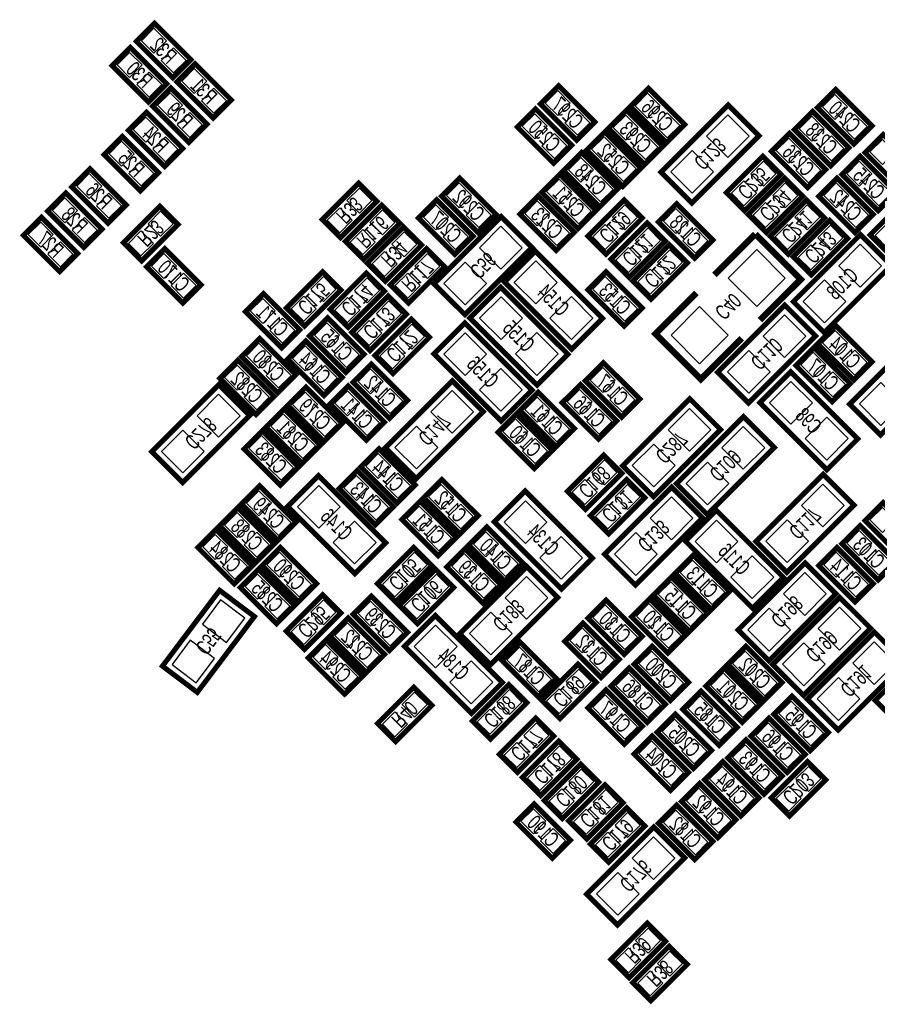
# Model space of a CAD drawing. Extents: x -0.1 to 52.1, y -0.1 to 72.1.
# Tile 3 of 7: x 12.9 to 29.9, y 21 to 40.5. Entities that reach past the tile are written whole.
import ezdxf
from ezdxf.enums import TextEntityAlignment as Align

# ---------------------------------------------------------------- set-up
doc = ezdxf.new("R2010")
doc.units = 0
for name, color, linetype in [('PG_SILKSCREEN_BOTTOM', 150, 'CONTINUOUS'), ('PIN_BOTTOM', 202, 'CONTINUOUS'), ('RD_SILKSCREEN_BOTTOM', 122, 'CONTINUOUS')]:
    doc.layers.add(name, color=color, linetype=linetype)

msp = doc.modelspace()

# ---------------------------------------------------------------- linework, layer by layer
at = {"layer": 'PG_SILKSCREEN_BOTTOM'}
for points, const_width in [([(15.901924, 39.306246), (15.183612, 40.024558), (15.542768, 40.383714), (16.26108, 39.665402), (15.901924, 39.306246)], 0.1016), ([(15.421864, 38.826186), (14.703552, 39.544498), (15.062708, 39.903654), (15.78102, 39.185342), (15.421864, 38.826186)], 0.1016), ([(16.702024, 38.506146), (15.983712, 39.224458), (16.342868, 39.583614), (17.06118, 38.865302), (16.702024, 38.506146)], 0.1016), ([(23.900384, 38.069266), (23.182072, 38.787578), (23.541228, 39.146734), (24.25954, 38.428422), (23.900384, 38.069266)], 0.1016), ([(16.221964, 38.026086), (15.503652, 38.744398), (15.862808, 39.103554), (16.58112, 38.385242), (16.221964, 38.026086)], 0.1016), ([(25.319228, 39.095934), (26.03754, 38.377622), (25.678384, 38.018466), (24.960072, 38.736778), (25.319228, 39.095934)], 0.1016), ([(29.386784, 37.993066), (28.668472, 38.711378), (29.027628, 39.070534), (29.74594, 38.352222), (29.386784, 37.993066)], 0.1016), ([(26.18105, 36.825428), (27.509978, 38.154356), (26.899362, 38.764972), (25.570434, 37.436044), (26.18105, 36.825428)], 0.1016), ([(15.741904, 37.546026), (15.023592, 38.264338), (15.382748, 38.623494), (16.10106, 37.905182), (15.741904, 37.546026)], 0.1016), ([(23.443184, 37.612066), (22.724872, 38.330378), (23.084028, 38.689534), (23.80234, 37.971222), (23.443184, 37.612066)], 0.1016), ([(24.887428, 38.664134), (25.60574, 37.945822), (25.246584, 37.586666), (24.528272, 38.304978), (24.887428, 38.664134)], 0.1016), ([(28.929584, 37.561266), (28.211272, 38.279578), (28.570428, 38.638734), (29.28874, 37.920422), (28.929584, 37.561266)], 0.1016), ([(24.455628, 38.232334), (25.17394, 37.514022), (24.814784, 37.154866), (24.096472, 37.873178), (24.455628, 38.232334)], 0.1016), ([(28.472384, 37.129466), (27.754072, 37.847778), (28.113228, 38.206934), (28.83154, 37.488622), (28.472384, 37.129466)], 0.1016), ([(29.967428, 38.181534), (30.68574, 37.463222), (30.326584, 37.104066), (29.608272, 37.822378), (29.967428, 38.181534)], 0.1016), ([(15.261844, 37.065966), (14.543532, 37.784278), (14.902688, 38.143434), (15.621, 37.425122), (15.261844, 37.065966)], 0.1016), ([(23.998428, 37.825934), (24.71674, 37.107622), (24.357584, 36.748466), (23.639272, 37.466778), (23.998428, 37.825934)], 0.1016), ([(27.94254, 37.390578), (27.224228, 36.672266), (26.865072, 37.031422), (27.583384, 37.749734), (27.94254, 37.390578)], 0.1016), ([(29.510228, 37.749734), (30.22854, 37.031422), (29.869384, 36.672266), (29.151072, 37.390578), (29.510228, 37.749734)], 0.1016), ([(14.621764, 36.425886), (13.903452, 37.144198), (14.262608, 37.503354), (14.98092, 36.785042), (14.621764, 36.425886)], 0.1016), ([(23.566628, 37.394134), (24.28494, 36.675822), (23.925784, 36.316666), (23.207472, 37.034978), (23.566628, 37.394134)], 0.1016), ([(19.94154, 36.857178), (19.223228, 36.138866), (18.864072, 36.498022), (19.582384, 37.216334), (19.94154, 36.857178)], 0.1016), ([(21.94433, 36.24072), (21.226018, 36.959032), (21.585174, 37.318188), (22.303486, 36.599876), (21.94433, 36.24072)], 0.1016), ([(28.37434, 36.958778), (27.656028, 36.240466), (27.296872, 36.599622), (28.015184, 37.317934), (28.37434, 36.958778)], 0.1016), ([(29.053028, 37.317934), (29.77134, 36.599622), (29.412184, 36.240466), (28.693872, 36.958778), (29.053028, 37.317934)], 0.1016), ([(14.141704, 35.945826), (13.423392, 36.664138), (13.782548, 37.023294), (14.50086, 36.304982), (14.141704, 35.945826)], 0.1016), ([(21.487384, 35.808666), (20.769072, 36.526978), (21.128228, 36.886134), (21.84654, 36.167822), (21.487384, 35.808666)], 0.1016), ([(23.134828, 36.962334), (23.85314, 36.244022), (23.493984, 35.884866), (22.775672, 36.603178), (23.134828, 36.962334)], 0.1016), ([(25.19934, 36.526978), (24.481028, 35.808666), (24.121872, 36.167822), (24.840184, 36.886134), (25.19934, 36.526978)], 0.1016), ([(25.878028, 36.809934), (26.59634, 36.091622), (26.237184, 35.732466), (25.518872, 36.450778), (25.878028, 36.809934)], 0.1016), ([(28.809188, 36.526978), (28.090876, 35.808666), (27.73172, 36.167822), (28.450032, 36.886134), (28.809188, 36.526978)], 0.1016), ([(30.78734, 36.552378), (30.069028, 35.834066), (29.709872, 36.193222), (30.428184, 36.911534), (30.78734, 36.552378)], 0.1016), ([(14.927072, 36.040822), (15.645384, 36.759134), (16.00454, 36.399978), (15.286228, 35.681666), (14.927072, 36.040822)], 0.1016), ([(20.39874, 36.425378), (19.680428, 35.707066), (19.321272, 36.066222), (20.039584, 36.784534), (20.39874, 36.425378)], 0.1016), ([(13.661644, 35.465766), (12.943332, 36.184078), (13.302488, 36.543234), (14.0208, 35.824922), (13.661644, 35.465766)], 0.1016), ([(22.403562, 36.555172), (21.074634, 35.226244), (21.68525, 34.615628), (23.014178, 35.944556), (22.403562, 36.555172)], 0.1016), ([(25.65654, 36.069778), (24.938228, 35.351466), (24.579072, 35.710622), (25.297384, 36.428934), (25.65654, 36.069778)], 0.1016), ([(29.266388, 36.120578), (28.548076, 35.402266), (28.18892, 35.761422), (28.907232, 36.479734), (29.266388, 36.120578)], 0.1016), ([(20.83054, 35.993578), (20.112228, 35.275266), (19.753072, 35.634422), (20.471384, 36.352734), (20.83054, 35.993578)], 0.1016), ([(27.437334, 36.209478), (26.629106, 35.40125)], 0.127), ([(27.52725, 34.503106), (28.335478, 35.311334), (27.437334, 36.209478)], 0.127), ([(28.800044, 34.260028), (30.128972, 35.588956), (29.518356, 36.199572), (28.189428, 34.870644), (28.800044, 34.260028)], 0.1016), ([(16.102584, 34.843466), (15.384272, 35.561778), (15.743428, 35.920934), (16.46174, 35.202622), (16.102584, 34.843466)], 0.1016), ([(21.28774, 35.561778), (20.569428, 34.843466), (20.210272, 35.202622), (20.928584, 35.920934), (21.28774, 35.561778)], 0.1016), ([(24.411178, 34.540444), (23.08225, 35.869372), (22.471634, 35.258756), (23.800562, 33.929828), (24.411178, 34.540444)], 0.1016), ([(26.091134, 35.637978), (25.372822, 34.919666), (25.013666, 35.278822), (25.731978, 35.997134), (26.091134, 35.637978)], 0.1016), ([(18.152872, 34.745422), (18.871184, 35.463734), (19.23034, 35.104578), (18.512028, 34.386266), (18.152872, 34.745422)], 0.1016), ([(19.016472, 34.720022), (19.734784, 35.438334), (20.09394, 35.079178), (19.375628, 34.360866), (19.016472, 34.720022)], 0.1016), ([(24.481028, 35.463734), (25.19934, 34.745422), (24.840184, 34.386266), (24.121872, 35.104578), (24.481028, 35.463734)], 0.1016), ([(18.058384, 33.954466), (17.340072, 34.672778), (17.699228, 35.031934), (18.41754, 34.313622), (18.058384, 33.954466)], 0.1016), ([(23.725378, 33.829244), (22.39645, 35.158172), (21.785834, 34.547556), (23.114762, 33.218628), (23.725378, 33.829244)], 0.1016), ([(26.26995, 35.042094), (25.461722, 34.233866), (26.359866, 33.335722), (27.168094, 34.14395)], 0.127), ([(19.448272, 34.262822), (20.166584, 34.981134), (20.52574, 34.621978), (19.807428, 33.903666), (19.448272, 34.262822)], 0.1016), ([(28.019756, 34.802572), (26.690828, 33.473644), (27.301444, 32.863028), (28.630372, 34.191956), (28.019756, 34.802572)], 0.1016), ([(18.969228, 34.549334), (19.68754, 33.831022), (19.328384, 33.471866), (18.610072, 34.190178), (18.969228, 34.549334)], 0.1016), ([(19.905472, 33.805622), (20.623784, 34.523934), (20.98294, 34.164778), (20.264628, 33.446466), (19.905472, 33.805622)], 0.1016), ([(23.014178, 33.118044), (21.68525, 34.446972), (21.074634, 33.836356), (22.403562, 32.507428), (23.014178, 33.118044)], 0.1016), ([(29.030422, 34.396934), (29.748734, 33.678622), (29.389578, 33.319466), (28.671266, 34.037778), (29.030422, 34.396934)], 0.1016), ([(17.982184, 33.065466), (17.263872, 33.783778), (17.623028, 34.142934), (18.34134, 33.424622), (17.982184, 33.065466)], 0.1016), ([(18.537428, 34.092134), (19.25574, 33.373822), (18.896584, 33.014666), (18.178272, 33.732978), (18.537428, 34.092134)], 0.1016), ([(29.91485, 32.228028), (31.243778, 33.556956), (30.633162, 34.167572), (29.304234, 32.838644), (29.91485, 32.228028)], 0.1016), ([(28.598622, 33.965134), (29.316934, 33.246822), (28.957778, 32.887666), (28.239466, 33.605978), (28.598622, 33.965134)], 0.1016), ([(17.550384, 32.633666), (16.832072, 33.351978), (17.191228, 33.711134), (17.90954, 32.992822), (17.550384, 32.633666)], 0.1016), ([(20.191984, 32.557466), (19.473672, 33.275778), (19.832828, 33.634934), (20.55114, 32.916622), (20.191984, 32.557466)], 0.1016), ([(24.789384, 32.582866), (24.071072, 33.301178), (24.430228, 33.660334), (25.14854, 32.942022), (24.789384, 32.582866)], 0.1016), ([(29.465778, 32.152844), (28.13685, 33.481772), (27.526234, 32.871156), (28.855162, 31.542228), (29.465778, 32.152844)], 0.1016), ([(20.72005, 31.364428), (22.048978, 32.693356), (21.438362, 33.303972), (20.109434, 31.975044), (20.72005, 31.364428)], 0.1016), ([(16.815562, 33.227772), (15.486634, 31.898844), (16.09725, 31.288228), (17.426178, 32.617156), (16.815562, 33.227772)], 0.1016), ([(18.537428, 33.177734), (19.25574, 32.459422), (18.896584, 32.100266), (18.178272, 32.818578), (18.537428, 33.177734)], 0.1016), ([(19.734784, 32.125666), (19.016472, 32.843978), (19.375628, 33.203134), (20.09394, 32.484822), (19.734784, 32.125666)], 0.1016), ([(24.332184, 32.151066), (23.613872, 32.869378), (23.973028, 33.228534), (24.69134, 32.510222), (24.332184, 32.151066)], 0.1016), ([(23.134828, 33.076134), (23.85314, 32.357822), (23.493984, 31.998666), (22.775672, 32.716978), (23.134828, 33.076134)], 0.1016), ([(25.41905, 31.008828), (26.747978, 32.337756), (26.137362, 32.948372), (24.808434, 31.619444), (25.41905, 31.008828)], 0.1016), ([(18.105628, 32.746188), (18.82394, 32.027876), (18.464784, 31.66872), (17.746472, 32.387032), (18.105628, 32.746188)], 0.1016), ([(22.703028, 32.644334), (23.42134, 31.926022), (23.062184, 31.566866), (22.343872, 32.285178), (22.703028, 32.644334)], 0.1016), ([(26.48585, 30.653228), (27.814778, 31.982156), (27.204162, 32.592772), (25.875234, 31.263844), (26.48585, 30.653228)], 0.1016), ([(17.673828, 32.314134), (18.39214, 31.595822), (18.032984, 31.236666), (17.314672, 31.954978), (17.673828, 32.314134)], 0.1016), ([(19.985228, 31.958534), (20.70354, 31.240222), (20.344384, 30.881066), (19.626072, 31.599378), (19.985228, 31.958534)], 0.1016), ([(24.79294, 31.472378), (24.074628, 30.754066), (23.715472, 31.113222), (24.433784, 31.831534), (24.79294, 31.472378)], 0.1016), ([(18.179034, 30.813756), (19.507962, 29.484828), (20.118578, 30.095444), (18.78965, 31.424372), (18.179034, 30.813756)], 0.1016), ([(19.553428, 31.526734), (20.27174, 30.808422), (19.912584, 30.449266), (19.194272, 31.167578), (19.553428, 31.526734)], 0.1016), ([(21.229828, 31.348934), (21.94814, 30.630622), (21.588984, 30.271466), (20.870672, 30.989778), (21.229828, 31.348934)], 0.1016), ([(24.172672, 30.630622), (24.890984, 31.348934), (25.25014, 30.989778), (24.531828, 30.271466), (24.172672, 30.630622)], 0.1016), ([(28.06065, 29.510228), (29.389578, 30.839156), (28.778962, 31.449772), (27.450034, 30.120844), (28.06065, 29.510228)], 0.1016), ([(17.982184, 30.144466), (17.263872, 30.862778), (17.623028, 31.221934), (18.34134, 30.503622), (17.982184, 30.144466)], 0.1016), ([(25.06345, 29.256228), (26.392378, 30.585156), (25.781762, 31.195772), (24.452834, 29.866844), (25.06345, 29.256228)], 0.1016), ([(24.207978, 29.790644), (22.87905, 31.119572), (22.268434, 30.508956), (23.597362, 29.180028), (24.207978, 29.790644)], 0.1016), ([(17.550384, 29.712666), (16.832072, 30.430978), (17.191228, 30.790134), (17.90954, 30.071822), (17.550384, 29.712666)], 0.1016), ([(20.798028, 30.917134), (21.51634, 30.198822), (21.157184, 29.839666), (20.438872, 30.557978), (20.798028, 30.917134)], 0.1016), ([(29.967428, 30.891734), (30.68574, 30.173422), (30.326584, 29.814266), (29.608272, 30.532578), (29.967428, 30.891734)], 0.1016), ([(27.992578, 29.409644), (26.66365, 30.738572), (26.053034, 30.127956), (27.381962, 28.799028), (27.992578, 29.409644)], 0.1016), ([(17.118584, 29.280866), (16.400272, 29.999178), (16.759428, 30.358334), (17.47774, 29.640022), (17.118584, 29.280866)], 0.1016), ([(22.118828, 30.409134), (22.83714, 29.690822), (22.477984, 29.331666), (21.759672, 30.049978), (22.118828, 30.409134)], 0.1016), ([(29.510228, 30.434534), (30.22854, 29.716222), (29.869384, 29.357066), (29.151072, 30.075378), (29.510228, 30.434534)], 0.1016), ([(18.029428, 30.002734), (18.74774, 29.284422), (18.388584, 28.925266), (17.670272, 29.643578), (18.029428, 30.002734)], 0.1016), ([(19.956272, 29.284422), (20.674584, 30.002734), (21.03374, 29.643578), (20.315428, 28.925266), (19.956272, 29.284422)], 0.1016), ([(29.053028, 30.002734), (29.77134, 29.284422), (29.412184, 28.925266), (28.693872, 29.643578), (29.053028, 30.002734)], 0.1016), ([(21.687028, 29.977334), (22.40534, 29.259022), (22.046184, 28.899866), (21.327872, 29.618178), (21.687028, 29.977334)], 0.1016), ([(26.567384, 28.772866), (25.849072, 29.491178), (26.208228, 29.850334), (26.92654, 29.132022), (26.567384, 28.772866)], 0.1016), ([(20.388072, 28.852622), (21.106384, 29.570934), (21.46554, 29.211778), (20.747228, 28.493466), (20.388072, 28.852622)], 0.1016), ([(22.19325, 27.681428), (23.522178, 29.010356), (22.911562, 29.620972), (21.582634, 28.292044), (22.19325, 27.681428)], 0.1016), ([(27.70505, 27.757628), (29.033978, 29.086556), (28.423362, 29.697172), (27.094434, 28.368244), (27.70505, 27.757628)], 0.1016), ([(17.597628, 29.570934), (18.31594, 28.852622), (17.956784, 28.493466), (17.238472, 29.211778), (17.597628, 29.570934)], 0.1016), ([(26.135584, 28.341066), (25.417272, 29.059378), (25.776428, 29.418534), (26.49474, 28.700222), (26.135584, 28.341066)], 0.1016), ([(16.829532, 29.153358), (15.69847, 27.652472), (16.38808, 27.133042), (17.519142, 28.633928), (16.829532, 29.153358)], 0.1016), ([(19.23034, 28.703778), (18.512028, 27.985466), (18.152872, 28.344622), (18.871184, 29.062934), (19.23034, 28.703778)], 0.1016), ([(19.832828, 29.037534), (20.55114, 28.319222), (20.191984, 27.960066), (19.473672, 28.678378), (19.832828, 29.037534)], 0.1016), ([(25.703784, 27.909266), (24.985472, 28.627578), (25.344628, 28.986734), (26.06294, 28.268422), (25.703784, 27.909266)], 0.1016), ([(28.39085, 27.071828), (29.719778, 28.400756), (29.109162, 29.011372), (27.780234, 27.682444), (28.39085, 27.071828)], 0.1016), ([(24.481028, 28.961334), (25.19934, 28.243022), (24.840184, 27.883866), (24.121872, 28.602178), (24.481028, 28.961334)], 0.1016), ([(22.429978, 27.326844), (21.10105, 28.655772), (20.490434, 28.045156), (21.819362, 26.716228), (22.429978, 27.326844)], 0.1016), ([(19.375628, 28.605734), (20.09394, 27.887422), (19.734784, 27.528266), (19.016472, 28.246578), (19.375628, 28.605734)], 0.1016), ([(24.023828, 28.504134), (24.74214, 27.785822), (24.382984, 27.426666), (23.664672, 28.144978), (24.023828, 28.504134)], 0.1016), ([(29.07665, 26.386028), (30.405578, 27.714956), (29.794962, 28.325572), (28.466034, 26.996644), (29.07665, 26.386028)], 0.1016), ([(18.943828, 28.173934), (19.66214, 27.455622), (19.302984, 27.096466), (18.584672, 27.814778), (18.943828, 28.173934)], 0.1016), ([(22.779228, 28.123134), (23.49754, 27.404822), (23.138384, 27.045666), (22.420072, 27.763978), (22.779228, 28.123134)], 0.1016), ([(25.754584, 26.969466), (25.036272, 27.687778), (25.395428, 28.046934), (26.11374, 27.328622), (25.754584, 26.969466)], 0.1016), ([(27.249628, 28.046934), (27.96794, 27.328622), (27.608784, 26.969466), (26.890472, 27.687778), (27.249628, 28.046934)], 0.1016), ([(23.207472, 26.973022), (23.925784, 27.691334), (24.28494, 27.332178), (23.566628, 26.613866), (23.207472, 26.973022)], 0.1016), ([(29.811472, 26.973022), (30.529784, 27.691334), (30.88894, 27.332178), (30.170628, 26.613866), (29.811472, 26.973022)], 0.1016), ([(25.297384, 26.537666), (24.579072, 27.255978), (24.938228, 27.615134), (25.65654, 26.896822), (25.297384, 26.537666)], 0.1016), ([(26.817828, 27.615134), (27.53614, 26.896822), (27.176984, 26.537666), (26.458672, 27.255978), (26.817828, 27.615134)], 0.1016), ([(19.956272, 26.515822), (20.674584, 27.234134), (21.03374, 26.874978), (20.315428, 26.156666), (19.956272, 26.515822)], 0.1016), ([(22.91334, 26.925778), (22.195028, 26.207466), (21.835872, 26.566622), (22.554184, 27.284934), (22.91334, 26.925778)], 0.1016), ([(24.840184, 26.105866), (24.121872, 26.824178), (24.481028, 27.183334), (25.19934, 26.465022), (24.840184, 26.105866)], 0.1016), ([(26.360628, 27.157934), (27.07894, 26.439622), (26.719784, 26.080466), (26.001472, 26.798778), (26.360628, 27.157934)], 0.1016), ([(28.164028, 27.056334), (28.88234, 26.338022), (28.523184, 25.978866), (27.804872, 26.697178), (28.164028, 27.056334)], 0.1016), ([(25.852628, 26.700734), (26.57094, 25.982422), (26.211784, 25.623266), (25.493472, 26.341578), (25.852628, 26.700734)], 0.1016), ([(23.44674, 26.265378), (22.728428, 25.547066), (22.369272, 25.906222), (23.087584, 26.624534), (23.44674, 26.265378)], 0.1016), ([(27.707082, 26.62428), (28.425394, 25.905968), (28.066238, 25.546812), (27.347926, 26.265124), (27.707082, 26.62428)], 0.1016), ([(23.90394, 25.808178), (23.185628, 25.089866), (22.826472, 25.449022), (23.544784, 26.167334), (23.90394, 25.808178)], 0.1016), ([(25.395428, 26.268934), (26.11374, 25.550622), (25.754584, 25.191466), (25.036272, 25.909778), (25.395428, 26.268934)], 0.1016), ([(27.249628, 26.192734), (27.96794, 25.474422), (27.608784, 25.115266), (26.890472, 25.833578), (27.249628, 26.192734)], 0.1016), ([(24.33574, 25.350978), (23.617428, 24.632666), (23.258272, 24.991822), (23.976584, 25.710134), (24.33574, 25.350978)], 0.1016), ([(26.792428, 25.760934), (27.51074, 25.042622), (27.151584, 24.683466), (26.433272, 25.401778), (26.792428, 25.760934)], 0.1016), ([(27.754072, 25.042622), (28.472384, 25.760934), (28.83154, 25.401778), (28.113228, 24.683466), (27.754072, 25.042622)], 0.1016), ([(24.81834, 24.944578), (24.100028, 24.226266), (23.740872, 24.585422), (24.459184, 25.303734), (24.81834, 24.944578)], 0.1016), ([(26.335228, 25.329134), (27.05354, 24.610822), (26.694384, 24.251666), (25.976072, 24.969978), (26.335228, 25.329134)], 0.1016), ([(23.058628, 24.922734), (23.77694, 24.204422), (23.417784, 23.845266), (22.699472, 24.563578), (23.058628, 24.922734)], 0.1016), ([(25.25014, 24.487378), (24.531828, 23.769066), (24.172672, 24.128222), (24.890984, 24.846534), (25.25014, 24.487378)], 0.1016), ([(25.878028, 24.897334), (26.59634, 24.179022), (26.237184, 23.819866), (25.518872, 24.538178), (25.878028, 24.897334)], 0.1016), ([(25.426162, 24.464772), (24.097234, 23.135844), (24.70785, 22.525228), (26.036778, 23.854156), (25.426162, 24.464772)], 0.1016), ([(25.65654, 22.201378), (24.938228, 21.483066), (24.579072, 21.842222), (25.297384, 22.560534), (25.65654, 22.201378)], 0.1016), ([(25.010872, 21.385022), (25.729184, 22.103334), (26.08834, 21.744178), (25.370028, 21.025866), (25.010872, 21.385022)], 0.1016)]:
    msp.add_lwpolyline(points, dxfattribs=dict(at, const_width=const_width))
at = {"layer": 'PIN_BOTTOM'}
for points in [[(15.527782, 39.792048), (15.775278, 40.039544), (15.527782, 40.28704), (15.280286, 40.039544)], [(15.047722, 39.311988), (15.295218, 39.559484), (15.047722, 39.80698), (14.800226, 39.559484)], [(15.91691, 39.40292), (16.164406, 39.650416), (15.91691, 39.897912), (15.669414, 39.650416)], [(15.43685, 38.92286), (15.684346, 39.170356), (15.43685, 39.417852), (15.189354, 39.170356)], [(16.327882, 38.991948), (16.575378, 39.239444), (16.327882, 39.48694), (16.080386, 39.239444)], [(15.847822, 38.511888), (16.095318, 38.759384), (15.847822, 39.00688), (15.600326, 38.759384)], [(16.71701, 38.60282), (16.964506, 38.850316), (16.71701, 39.097812), (16.469514, 38.850316)], [(23.526242, 38.555068), (23.773738, 38.802564), (23.526242, 39.05006), (23.278746, 38.802564)], [(25.304242, 38.99926), (25.056746, 38.751764), (25.304242, 38.504268), (25.551738, 38.751764)], [(29.012642, 38.478868), (29.260138, 38.726364), (29.012642, 38.97386), (28.765146, 38.726364)], [(16.23695, 38.12276), (16.484446, 38.370256), (16.23695, 38.617752), (15.989454, 38.370256)], [(23.91537, 38.16594), (24.162866, 38.413436), (23.91537, 38.660932), (23.667874, 38.413436)], [(15.367762, 38.031828), (15.615258, 38.279324), (15.367762, 38.52682), (15.120266, 38.279324)], [(23.069042, 38.097868), (23.316538, 38.345364), (23.069042, 38.59286), (22.821546, 38.345364)], [(24.872442, 38.56746), (24.624946, 38.319964), (24.872442, 38.072468), (25.119938, 38.319964)], [(25.69337, 38.610132), (25.445874, 38.362636), (25.69337, 38.11514), (25.940866, 38.362636)], [(26.469906, 38.148768), (26.893774, 37.7249), (27.317642, 38.148768), (26.893774, 38.572636)], [(28.555442, 38.047068), (28.802938, 38.294564), (28.555442, 38.54206), (28.307946, 38.294564)], [(29.40177, 38.08974), (29.649266, 38.337236), (29.40177, 38.584732), (29.154274, 38.337236)], [(14.887702, 37.551768), (15.135198, 37.799264), (14.887702, 38.04676), (14.640206, 37.799264)], [(15.75689, 37.6427), (16.004386, 37.890196), (15.75689, 38.137692), (15.509394, 37.890196)], [(23.45817, 37.70874), (23.705666, 37.956236), (23.45817, 38.203732), (23.210674, 37.956236)], [(24.440642, 38.13566), (24.193146, 37.888164), (24.440642, 37.640668), (24.688138, 37.888164)], [(25.26157, 38.178332), (25.014074, 37.930836), (25.26157, 37.68334), (25.509066, 37.930836)], [(28.098242, 37.615268), (28.345738, 37.862764), (28.098242, 38.11026), (27.850746, 37.862764)], [(28.94457, 37.65794), (29.192066, 37.905436), (28.94457, 38.152932), (28.697074, 37.905436)], [(29.952442, 38.08486), (29.704946, 37.837364), (29.952442, 37.589868), (30.199938, 37.837364)], [(25.76277, 37.441632), (26.186638, 37.017764), (26.610506, 37.441632), (26.186638, 37.8655)], [(15.27683, 37.16264), (15.524326, 37.410136), (15.27683, 37.657632), (15.029334, 37.410136)], [(23.983442, 37.72926), (23.735946, 37.481764), (23.983442, 37.234268), (24.230938, 37.481764)], [(24.82977, 37.746532), (24.582274, 37.499036), (24.82977, 37.25154), (25.077266, 37.499036)], [(27.845866, 37.405564), (27.59837, 37.65306), (27.350874, 37.405564), (27.59837, 37.158068)], [(28.48737, 37.22614), (28.734866, 37.473636), (28.48737, 37.721132), (28.239874, 37.473636)], [(29.495242, 37.65306), (29.247746, 37.405564), (29.495242, 37.158068), (29.742738, 37.405564)], [(14.247622, 36.911688), (14.495118, 37.159184), (14.247622, 37.40668), (14.000126, 37.159184)], [(23.551642, 37.29746), (23.304146, 37.049964), (23.551642, 36.802468), (23.799138, 37.049964)], [(24.37257, 37.340132), (24.125074, 37.092636), (24.37257, 36.84514), (24.620066, 37.092636)], [(27.456738, 37.016436), (27.209242, 37.263932), (26.961746, 37.016436), (27.209242, 36.76894)], [(29.88437, 37.263932), (29.636874, 37.016436), (29.88437, 36.76894), (30.131866, 37.016436)], [(19.844866, 36.872164), (19.59737, 37.11966), (19.349874, 36.872164), (19.59737, 36.624668)], [(21.570188, 36.726522), (21.817684, 36.974018), (21.570188, 37.221514), (21.322692, 36.974018)], [(28.277666, 36.973764), (28.03017, 37.22126), (27.782674, 36.973764), (28.03017, 36.726268)], [(29.038042, 37.22126), (28.790546, 36.973764), (29.038042, 36.726268), (29.285538, 36.973764)], [(13.767562, 36.431628), (14.015058, 36.679124), (13.767562, 36.92662), (13.520066, 36.679124)], [(14.63675, 36.52256), (14.884246, 36.770056), (14.63675, 37.017552), (14.389254, 36.770056)], [(23.119842, 36.86566), (22.872346, 36.618164), (23.119842, 36.370668), (23.367338, 36.618164)], [(23.94077, 36.908332), (23.693274, 36.660836), (23.94077, 36.41334), (24.188266, 36.660836)], [(19.455738, 36.483036), (19.208242, 36.730532), (18.960746, 36.483036), (19.208242, 36.23554)], [(20.302066, 36.440364), (20.05457, 36.68786), (19.807074, 36.440364), (20.05457, 36.192868)], [(21.113242, 36.294468), (21.360738, 36.541964), (21.113242, 36.78946), (20.865746, 36.541964)], [(21.959316, 36.337394), (22.206812, 36.58489), (21.959316, 36.832386), (21.71182, 36.58489)], [(25.102666, 36.541964), (24.85517, 36.78946), (24.607674, 36.541964), (24.85517, 36.294468)], [(25.863042, 36.71326), (25.615546, 36.465764), (25.863042, 36.218268), (26.110538, 36.465764)], [(27.888538, 36.584636), (27.641042, 36.832132), (27.393546, 36.584636), (27.641042, 36.33714)], [(28.712514, 36.541964), (28.465018, 36.78946), (28.217522, 36.541964), (28.465018, 36.294468)], [(29.42717, 36.832132), (29.179674, 36.584636), (29.42717, 36.33714), (29.674666, 36.584636)], [(14.15669, 36.0425), (14.404186, 36.289996), (14.15669, 36.537492), (13.909194, 36.289996)], [(15.412874, 36.414964), (15.66037, 36.167468), (15.907866, 36.414964), (15.66037, 36.66246)], [(23.50897, 36.476532), (23.261474, 36.229036), (23.50897, 35.98154), (23.756466, 36.229036)], [(13.287502, 35.951568), (13.534998, 36.199064), (13.287502, 36.44656), (13.040006, 36.199064)], [(15.023746, 36.025836), (15.271242, 35.77834), (15.518738, 36.025836), (15.271242, 36.273332)], [(19.912938, 36.051236), (19.665442, 36.298732), (19.417946, 36.051236), (19.665442, 35.80374)], [(21.50237, 35.90534), (21.749866, 36.152836), (21.50237, 36.400332), (21.254874, 36.152836)], [(22.821842, 35.938968), (22.397974, 36.362836), (21.974106, 35.938968), (22.397974, 35.5151)], [(24.713538, 36.152836), (24.466042, 36.400332), (24.218546, 36.152836), (24.466042, 35.90534)], [(25.559866, 36.084764), (25.31237, 36.33226), (25.064874, 36.084764), (25.31237, 35.837268)], [(26.25217, 36.324132), (26.004674, 36.076636), (26.25217, 35.82914), (26.499666, 36.076636)], [(28.323386, 36.152836), (28.07589, 36.400332), (27.828394, 36.152836), (28.07589, 35.90534)], [(29.169714, 36.135564), (28.922218, 36.38306), (28.674722, 36.135564), (28.922218, 35.888068)], [(30.301538, 36.178236), (30.054042, 36.425732), (29.806546, 36.178236), (30.054042, 35.93074)], [(20.733866, 36.008564), (20.48637, 36.25606), (20.238874, 36.008564), (20.48637, 35.761068)], [(13.67663, 35.56244), (13.924126, 35.809936), (13.67663, 36.057432), (13.429134, 35.809936)], [(25.170738, 35.695636), (24.923242, 35.943132), (24.675746, 35.695636), (24.923242, 35.44814)], [(25.99446, 35.652964), (25.746964, 35.90046), (25.499468, 35.652964), (25.746964, 35.405468)], [(28.030014, 35.338258), (27.464258, 35.904014), (26.898502, 35.338258), (27.464258, 34.772502)], [(28.780586, 35.746436), (28.53309, 35.993932), (28.285594, 35.746436), (28.53309, 35.49894)], [(29.0889, 35.583368), (29.512768, 35.1595), (29.936636, 35.583368), (29.512768, 36.007236)], [(15.728442, 35.329268), (15.975938, 35.576764), (15.728442, 35.82426), (15.480946, 35.576764)], [(20.344738, 35.619436), (20.097242, 35.866932), (19.849746, 35.619436), (20.097242, 35.37194)], [(21.191066, 35.576764), (20.94357, 35.82426), (20.696074, 35.576764), (20.94357, 35.329268)], [(22.114706, 35.231832), (21.690838, 35.6557), (21.26697, 35.231832), (21.690838, 34.807964)], [(23.087838, 34.8293), (23.511706, 35.253168), (23.087838, 35.677036), (22.66397, 35.253168)], [(25.605332, 35.263836), (25.357836, 35.511332), (25.11034, 35.263836), (25.357836, 35.01634)], [(16.11757, 34.94014), (16.365066, 35.187636), (16.11757, 35.435132), (15.870074, 35.187636)], [(18.638674, 35.119564), (18.88617, 34.872068), (19.133666, 35.119564), (18.88617, 35.36706)], [(19.502274, 35.094164), (19.74977, 34.846668), (19.997266, 35.094164), (19.74977, 35.34166)], [(20.801938, 35.187636), (20.554442, 35.435132), (20.306946, 35.187636), (20.554442, 34.94014)], [(24.466042, 35.36706), (24.218546, 35.119564), (24.466042, 34.872068), (24.713538, 35.119564)], [(28.381764, 34.876232), (28.805632, 34.452364), (29.2295, 34.876232), (28.805632, 35.3001)], [(17.684242, 34.440268), (17.931738, 34.687764), (17.684242, 34.93526), (17.436746, 34.687764)], [(18.249546, 34.730436), (18.497042, 34.48294), (18.744538, 34.730436), (18.497042, 34.977932)], [(19.113146, 34.705036), (19.360642, 34.45754), (19.608138, 34.705036), (19.360642, 34.952532)], [(22.402038, 34.1181), (22.825906, 34.541968), (22.402038, 34.965836), (21.97817, 34.541968)], [(23.794974, 34.122164), (24.218842, 34.546032), (23.794974, 34.9699), (23.371106, 34.546032)], [(24.85517, 34.977932), (24.607674, 34.730436), (24.85517, 34.48294), (25.102666, 34.730436)], [(19.934074, 34.636964), (20.18157, 34.389468), (20.429066, 34.636964), (20.18157, 34.88446)], [(26.898698, 34.206942), (26.332942, 34.772698), (25.767186, 34.206942), (26.332942, 33.641186)], [(18.07337, 34.05114), (18.320866, 34.298636), (18.07337, 34.546132), (17.825874, 34.298636)], [(28.438036, 34.186368), (28.014168, 34.610236), (27.5903, 34.186368), (28.014168, 33.7625)], [(18.954242, 34.45266), (18.706746, 34.205164), (18.954242, 33.957668), (19.201738, 34.205164)], [(19.544946, 34.247836), (19.792442, 34.00034), (20.039938, 34.247836), (19.792442, 34.495332)], [(20.391274, 34.179764), (20.63877, 33.932268), (20.886266, 34.179764), (20.63877, 34.42726)], [(21.690838, 33.4069), (22.114706, 33.830768), (21.690838, 34.254636), (21.26697, 33.830768)], [(23.109174, 33.410964), (23.533042, 33.834832), (23.109174, 34.2587), (22.685306, 33.834832)], [(29.015436, 34.30026), (28.76794, 34.052764), (29.015436, 33.805268), (29.262932, 34.052764)], [(17.608042, 33.551268), (17.855538, 33.798764), (17.608042, 34.04626), (17.360546, 33.798764)], [(18.522442, 33.99546), (18.274946, 33.747964), (18.522442, 33.500468), (18.769938, 33.747964)], [(19.34337, 34.063532), (19.095874, 33.816036), (19.34337, 33.56854), (19.590866, 33.816036)], [(20.002146, 33.790636), (20.249642, 33.54314), (20.497138, 33.790636), (20.249642, 34.038132)], [(27.7309, 33.479232), (27.307032, 33.9031), (26.883164, 33.479232), (27.307032, 33.055364)], [(28.583636, 33.86846), (28.33614, 33.620964), (28.583636, 33.373468), (28.831132, 33.620964)], [(29.404564, 33.911132), (29.157068, 33.663636), (29.404564, 33.41614), (29.65206, 33.663636)], [(17.176242, 33.119468), (17.423738, 33.366964), (17.176242, 33.61446), (16.928746, 33.366964)], [(17.99717, 33.16214), (18.244666, 33.409636), (17.99717, 33.657132), (17.749674, 33.409636)], [(18.91157, 33.606332), (18.664074, 33.358836), (18.91157, 33.11134), (19.159066, 33.358836)], [(22.397974, 32.699764), (22.821842, 33.123632), (22.397974, 33.5475), (21.974106, 33.123632)], [(24.415242, 33.068668), (24.662738, 33.316164), (24.415242, 33.56366), (24.167746, 33.316164)], [(19.817842, 33.043268), (20.065338, 33.290764), (19.817842, 33.53826), (19.570346, 33.290764)], [(28.972764, 33.479332), (28.725268, 33.231836), (28.972764, 32.98434), (29.22026, 33.231836)], [(17.56537, 32.73034), (17.812866, 32.977836), (17.56537, 33.225332), (17.317874, 32.977836)], [(24.80437, 32.67954), (25.051866, 32.927036), (24.80437, 33.174532), (24.556874, 32.927036)], [(28.142438, 32.4417), (28.566306, 32.865568), (28.142438, 33.289436), (27.71857, 32.865568)], [(29.49657, 32.844232), (29.920438, 32.420364), (30.344306, 32.844232), (29.920438, 33.2681)], [(17.233842, 32.611568), (16.809974, 33.035436), (16.386106, 32.611568), (16.809974, 32.1877)], [(18.522442, 33.08106), (18.274946, 32.833564), (18.522442, 32.586068), (18.769938, 32.833564)], [(19.360642, 32.611468), (19.608138, 32.858964), (19.360642, 33.10646), (19.113146, 32.858964)], [(20.20697, 32.65414), (20.454466, 32.901636), (20.20697, 33.149132), (19.959474, 32.901636)], [(21.008906, 32.687768), (21.432774, 32.2639), (21.856642, 32.687768), (21.432774, 33.111636)], [(23.119842, 32.97946), (22.872346, 32.731964), (23.119842, 32.484468), (23.367338, 32.731964)], [(23.958042, 32.636868), (24.205538, 32.884364), (23.958042, 33.13186), (23.710546, 32.884364)], [(18.090642, 32.649514), (17.843146, 32.402018), (18.090642, 32.154522), (18.338138, 32.402018)], [(18.91157, 32.691932), (18.664074, 32.444436), (18.91157, 32.19694), (19.159066, 32.444436)], [(19.74977, 32.22234), (19.997266, 32.469836), (19.74977, 32.717332), (19.502274, 32.469836)], [(23.50897, 32.590332), (23.261474, 32.342836), (23.50897, 32.09534), (23.756466, 32.342836)], [(24.34717, 32.24774), (24.594666, 32.495236), (24.34717, 32.742732), (24.099674, 32.495236)], [(25.707906, 32.332168), (26.131774, 31.9083), (26.555642, 32.332168), (26.131774, 32.756036)], [(28.849574, 31.734564), (29.273442, 32.158432), (28.849574, 32.5823), (28.425706, 32.158432)], [(20.30177, 31.980632), (20.725638, 31.556764), (21.149506, 31.980632), (20.725638, 32.4045)], [(22.688042, 32.54766), (22.440546, 32.300164), (22.688042, 32.052668), (22.935538, 32.300164)], [(26.774706, 31.976568), (27.198574, 31.5527), (27.622442, 31.976568), (27.198574, 32.400436)], [(16.526706, 31.904432), (16.102838, 32.3283), (15.67897, 31.904432), (16.102838, 31.480564)], [(17.658842, 32.21746), (17.411346, 31.969964), (17.658842, 31.722468), (17.906338, 31.969964)], [(18.47977, 32.260386), (18.232274, 32.01289), (18.47977, 31.765394), (18.727266, 32.01289)], [(23.07717, 32.158532), (22.829674, 31.911036), (23.07717, 31.66354), (23.324666, 31.911036)], [(25.00077, 31.625032), (25.424638, 31.201164), (25.848506, 31.625032), (25.424638, 32.0489)], [(18.04797, 31.828332), (17.800474, 31.580836), (18.04797, 31.33334), (18.295466, 31.580836)], [(19.970242, 31.86186), (19.722746, 31.614364), (19.970242, 31.366868), (20.217738, 31.614364)], [(24.696266, 31.487364), (24.44877, 31.73486), (24.201274, 31.487364), (24.44877, 31.239868)], [(26.06757, 31.269432), (26.491438, 30.845564), (26.915306, 31.269432), (26.491438, 31.6933)], [(19.538442, 31.43006), (19.290946, 31.182564), (19.538442, 30.935068), (19.785938, 31.182564)], [(20.35937, 31.472732), (20.111874, 31.225236), (20.35937, 30.97774), (20.606866, 31.225236)], [(18.795238, 31.232036), (18.37137, 30.808168), (18.795238, 30.3843), (19.219106, 30.808168)], [(21.214842, 31.25226), (20.967346, 31.004764), (21.214842, 30.757268), (21.462338, 31.004764)], [(24.307138, 31.098236), (24.059642, 31.345732), (23.812146, 31.098236), (24.059642, 30.85074)], [(24.658474, 31.004764), (24.90597, 30.757268), (25.153466, 31.004764), (24.90597, 31.25226)], [(28.349506, 30.833568), (28.773374, 30.4097), (29.197242, 30.833568), (28.773374, 31.257436)], [(17.608042, 30.630268), (17.855538, 30.877764), (17.608042, 31.12526), (17.360546, 30.877764)], [(19.92757, 31.040932), (19.680074, 30.793436), (19.92757, 30.54594), (20.175066, 30.793436)], [(20.783042, 30.82046), (20.535546, 30.572964), (20.783042, 30.325468), (21.030538, 30.572964)], [(21.60397, 30.863132), (21.356474, 30.615636), (21.60397, 30.36814), (21.851466, 30.615636)], [(22.884638, 30.0795), (23.308506, 30.503368), (22.884638, 30.927236), (22.46077, 30.503368)], [(24.269346, 30.615636), (24.516842, 30.36814), (24.764338, 30.615636), (24.516842, 30.863132)], [(25.352306, 30.579568), (25.776174, 30.1557), (26.200042, 30.579568), (25.776174, 31.003436)], [(17.176242, 30.198468), (17.423738, 30.445964), (17.176242, 30.69346), (16.928746, 30.445964)], [(17.99717, 30.24114), (18.244666, 30.488636), (17.99717, 30.736132), (17.749674, 30.488636)], [(29.952442, 30.79506), (29.704946, 30.547564), (29.952442, 30.300068), (30.199938, 30.547564)], [(19.502374, 30.5249), (19.078506, 30.101032), (19.502374, 29.677164), (19.926242, 30.101032)], [(21.17217, 30.431332), (20.924674, 30.183836), (21.17217, 29.93634), (21.419666, 30.183836)], [(26.669238, 29.6985), (27.093106, 30.122368), (26.669238, 30.546236), (26.24537, 30.122368)], [(27.64237, 30.126432), (28.066238, 29.702564), (28.490106, 30.126432), (28.066238, 30.5503)], [(16.744442, 29.766668), (16.991938, 30.014164), (16.744442, 30.26166), (16.496946, 30.014164)], [(17.56537, 29.80934), (17.812866, 30.056836), (17.56537, 30.304332), (17.317874, 30.056836)], [(22.103842, 30.31246), (21.856346, 30.064964), (22.103842, 29.817468), (22.351338, 30.064964)], [(24.64517, 29.872432), (25.069038, 29.448564), (25.492906, 29.872432), (25.069038, 30.2963)], [(29.495242, 30.33786), (29.247746, 30.090364), (29.495242, 29.842868), (29.742738, 30.090364)], [(23.591774, 29.372364), (24.015642, 29.796232), (23.591774, 30.2201), (23.167906, 29.796232)], [(17.13357, 29.37754), (17.381066, 29.625036), (17.13357, 29.872532), (16.886074, 29.625036)], [(18.014442, 29.90606), (17.766946, 29.658564), (18.014442, 29.411068), (18.261938, 29.658564)], [(20.442074, 29.658564), (20.68957, 29.411068), (20.937066, 29.658564), (20.68957, 29.90606)], [(21.672042, 29.88066), (21.424546, 29.633164), (21.672042, 29.385668), (21.919538, 29.633164)], [(22.49297, 29.923332), (22.245474, 29.675836), (22.49297, 29.42834), (22.740466, 29.675836)], [(27.376374, 28.991364), (27.800242, 29.415232), (27.376374, 29.8391), (26.952506, 29.415232)], [(29.038042, 29.90606), (28.790546, 29.658564), (29.038042, 29.411068), (29.285538, 29.658564)], [(29.88437, 29.948732), (29.636874, 29.701236), (29.88437, 29.45374), (30.131866, 29.701236)], [(26.193242, 29.258668), (26.440738, 29.506164), (26.193242, 29.75366), (25.945746, 29.506164)], [(17.582642, 29.47426), (17.335146, 29.226764), (17.582642, 28.979268), (17.830138, 29.226764)], [(18.40357, 29.516932), (18.156074, 29.269436), (18.40357, 29.02194), (18.651066, 29.269436)], [(20.052946, 29.269436), (20.300442, 29.02194), (20.547938, 29.269436), (20.300442, 29.516932)], [(20.873874, 29.226764), (21.12137, 28.979268), (21.368866, 29.226764), (21.12137, 29.47426)], [(22.06117, 29.491532), (21.813674, 29.244036), (22.06117, 28.99654), (22.308666, 29.244036)], [(27.993906, 29.080968), (28.417774, 28.6571), (28.841642, 29.080968), (28.417774, 29.504836)], [(29.42717, 29.516932), (29.179674, 29.269436), (29.42717, 29.02194), (29.674666, 29.269436)], [(22.482106, 29.004768), (22.905974, 28.5809), (23.329842, 29.004768), (22.905974, 29.428636)], [(25.761442, 28.826868), (26.008938, 29.074364), (25.761442, 29.32186), (25.513946, 29.074364)], [(26.58237, 28.86954), (26.829866, 29.117036), (26.58237, 29.364532), (26.334874, 29.117036)], [(17.97177, 29.085132), (17.724274, 28.837636), (17.97177, 28.59014), (18.219266, 28.837636)], [(20.484746, 28.837636), (20.732242, 28.59014), (20.979738, 28.837636), (20.732242, 29.085132)], [(17.329285, 28.601479), (16.850551, 28.962231), (16.489799, 28.483497), (16.968533, 28.122745)], [(19.133666, 28.718764), (18.88617, 28.96626), (18.638674, 28.718764), (18.88617, 28.471268)], [(19.817842, 28.94086), (19.570346, 28.693364), (19.817842, 28.445868), (20.065338, 28.693364)], [(24.466042, 28.86466), (24.218546, 28.617164), (24.466042, 28.369668), (24.713538, 28.617164)], [(25.329642, 28.395068), (25.577138, 28.642564), (25.329642, 28.89006), (25.082146, 28.642564)], [(26.15057, 28.43774), (26.398066, 28.685236), (26.15057, 28.932732), (25.903074, 28.685236)], [(21.77497, 28.297632), (22.198838, 27.873764), (22.622706, 28.297632), (22.198838, 28.7215)], [(27.28677, 28.373832), (27.710638, 27.949964), (28.134506, 28.373832), (27.710638, 28.7977)], [(28.679706, 28.395168), (29.103574, 27.9713), (29.527442, 28.395168), (29.103574, 28.819036)], [(18.744538, 28.329636), (18.497042, 28.577132), (18.249546, 28.329636), (18.497042, 28.08214)], [(19.360642, 28.50906), (19.113146, 28.261564), (19.360642, 28.014068), (19.608138, 28.261564)], [(20.20697, 28.551732), (19.959474, 28.304236), (20.20697, 28.05674), (20.454466, 28.304236)], [(24.85517, 28.475532), (24.607674, 28.228036), (24.85517, 27.98054), (25.102666, 28.228036)], [(25.71877, 28.00594), (25.966266, 28.253436), (25.71877, 28.500932), (25.471274, 28.253436)], [(21.106638, 27.6157), (21.530506, 28.039568), (21.106638, 28.463436), (20.68277, 28.039568)], [(24.008842, 28.40746), (23.761346, 28.159964), (24.008842, 27.912468), (24.256338, 28.159964)], [(16.727813, 27.802903), (16.249079, 28.163655), (15.888327, 27.684921), (16.367061, 27.324169)], [(19.74977, 28.119932), (19.502274, 27.872436), (19.74977, 27.62494), (19.997266, 27.872436)], [(27.97257, 27.688032), (28.396438, 27.264164), (28.820306, 27.688032), (28.396438, 28.1119)], [(29.365506, 27.709368), (29.789374, 27.2855), (30.213242, 27.709368), (29.789374, 28.133236)], [(18.928842, 28.07726), (18.681346, 27.829764), (18.928842, 27.582268), (19.176338, 27.829764)], [(22.764242, 28.02646), (22.516746, 27.778964), (22.764242, 27.531468), (23.011738, 27.778964)], [(24.39797, 28.018332), (24.150474, 27.770836), (24.39797, 27.52334), (24.645466, 27.770836)], [(25.380442, 27.455268), (25.627938, 27.702764), (25.380442, 27.95026), (25.132946, 27.702764)], [(27.234642, 27.95026), (26.987146, 27.702764), (27.234642, 27.455268), (27.482138, 27.702764)], [(21.813774, 26.908564), (22.237642, 27.332432), (21.813774, 27.7563), (21.389906, 27.332432)], [(19.31797, 27.688132), (19.070474, 27.440636), (19.31797, 27.19314), (19.565466, 27.440636)], [(23.15337, 27.637332), (22.905874, 27.389836), (23.15337, 27.14234), (23.400866, 27.389836)], [(23.693274, 27.347164), (23.94077, 27.099668), (24.188266, 27.347164), (23.94077, 27.59466)], [(24.923242, 27.023468), (25.170738, 27.270964), (24.923242, 27.51846), (24.675746, 27.270964)], [(25.76957, 27.06614), (26.017066, 27.313636), (25.76957, 27.561132), (25.522074, 27.313636)], [(26.802842, 27.51846), (26.555346, 27.270964), (26.802842, 27.023468), (27.050338, 27.270964)], [(27.62377, 27.561132), (27.376274, 27.313636), (27.62377, 27.06614), (27.871266, 27.313636)], [(28.65837, 27.002232), (29.082238, 26.578364), (29.506106, 27.002232), (29.082238, 27.4261)], [(20.442074, 26.889964), (20.68957, 26.642468), (20.937066, 26.889964), (20.68957, 27.13746)], [(22.816666, 26.940764), (22.56917, 27.18826), (22.321674, 26.940764), (22.56917, 26.693268)], [(23.304146, 26.958036), (23.551642, 26.71054), (23.799138, 26.958036), (23.551642, 27.205532)], [(25.31237, 26.63434), (25.559866, 26.881836), (25.31237, 27.129332), (25.064874, 26.881836)], [(27.19197, 27.129332), (26.944474, 26.881836), (27.19197, 26.63434), (27.439466, 26.881836)], [(24.466042, 26.591668), (24.713538, 26.839164), (24.466042, 27.08666), (24.218546, 26.839164)], [(26.345642, 27.06126), (26.098146, 26.813764), (26.345642, 26.566268), (26.593138, 26.813764)], [(28.149042, 26.95966), (27.901546, 26.712164), (28.149042, 26.464668), (28.396538, 26.712164)], [(20.052946, 26.500836), (20.300442, 26.25334), (20.547938, 26.500836), (20.300442, 26.748332)], [(22.427538, 26.551636), (22.180042, 26.799132), (21.932546, 26.551636), (22.180042, 26.30414)], [(23.350066, 26.280364), (23.10257, 26.52786), (22.855074, 26.280364), (23.10257, 26.032868)], [(24.85517, 26.20254), (25.102666, 26.450036), (24.85517, 26.697532), (24.607674, 26.450036)], [(25.837642, 26.60406), (25.590146, 26.356564), (25.837642, 26.109068), (26.085138, 26.356564)], [(26.73477, 26.672132), (26.487274, 26.424636), (26.73477, 26.17714), (26.982266, 26.424636)], [(27.692096, 26.527606), (27.4446, 26.28011), (27.692096, 26.032614), (27.939592, 26.28011)], [(28.53817, 26.570532), (28.290674, 26.323036), (28.53817, 26.07554), (28.785666, 26.323036)], [(22.960938, 25.891236), (22.713442, 26.138732), (22.465946, 25.891236), (22.713442, 25.64374)], [(25.380442, 26.17226), (25.132946, 25.924764), (25.380442, 25.677268), (25.627938, 25.924764)], [(26.22677, 26.214932), (25.979274, 25.967436), (26.22677, 25.71994), (26.474266, 25.967436)], [(28.081224, 26.138478), (27.833728, 25.890982), (28.081224, 25.643486), (28.32872, 25.890982)], [(23.807266, 25.823164), (23.55977, 26.07066), (23.312274, 25.823164), (23.55977, 25.575668)], [(27.234642, 26.09606), (26.987146, 25.848564), (27.234642, 25.601068), (27.482138, 25.848564)], [(25.76957, 25.783132), (25.522074, 25.535636), (25.76957, 25.28814), (26.017066, 25.535636)], [(23.418138, 25.434036), (23.170642, 25.681532), (22.923146, 25.434036), (23.170642, 25.18654)], [(24.239066, 25.365964), (23.99157, 25.61346), (23.744074, 25.365964), (23.99157, 25.118468)], [(26.777442, 25.66426), (26.529946, 25.416764), (26.777442, 25.169268), (27.024938, 25.416764)], [(27.62377, 25.706932), (27.376274, 25.459436), (27.62377, 25.21194), (27.871266, 25.459436)], [(28.239874, 25.416764), (28.48737, 25.169268), (28.734866, 25.416764), (28.48737, 25.66426)], [(23.849938, 24.976836), (23.602442, 25.224332), (23.354946, 24.976836), (23.602442, 24.72934)], [(24.721666, 24.959564), (24.47417, 25.20706), (24.226674, 24.959564), (24.47417, 24.712068)], [(26.320242, 25.23246), (26.072746, 24.984964), (26.320242, 24.737468), (26.567738, 24.984964)], [(27.16657, 25.275132), (26.919074, 25.027636), (27.16657, 24.78014), (27.414066, 25.027636)], [(27.850746, 25.027636), (28.098242, 24.78014), (28.345738, 25.027636), (28.098242, 25.275132)], [(23.043642, 24.82606), (22.796146, 24.578564), (23.043642, 24.331068), (23.291138, 24.578564)], [(24.332538, 24.570436), (24.085042, 24.817932), (23.837546, 24.570436), (24.085042, 24.32294)], [(25.863042, 24.80066), (25.615546, 24.553164), (25.863042, 24.305668), (26.110538, 24.553164)], [(26.70937, 24.843332), (26.461874, 24.595836), (26.70937, 24.34834), (26.956866, 24.595836)], [(25.153466, 24.502364), (24.90597, 24.74986), (24.658474, 24.502364), (24.90597, 24.254868)], [(23.43277, 24.436932), (23.185274, 24.189436), (23.43277, 23.94194), (23.680266, 24.189436)], [(26.25217, 24.411532), (26.004674, 24.164036), (26.25217, 23.91654), (26.499666, 24.164036)], [(24.764338, 24.113236), (24.516842, 24.360732), (24.269346, 24.113236), (24.516842, 23.86574)], [(25.844442, 23.848568), (25.420574, 24.272436), (24.996706, 23.848568), (25.420574, 23.4247)], [(25.137306, 23.141432), (24.713438, 23.5653), (24.28957, 23.141432), (24.713438, 22.717564)], [(25.559866, 22.216364), (25.31237, 22.46386), (25.064874, 22.216364), (25.31237, 21.968868)], [(25.170738, 21.827236), (24.923242, 22.074732), (24.675746, 21.827236), (24.923242, 21.57974)], [(25.496674, 21.759164), (25.74417, 21.511668), (25.991666, 21.759164), (25.74417, 22.00666)], [(25.107546, 21.370036), (25.355042, 21.12254), (25.602538, 21.370036), (25.355042, 21.617532)]]:
    msp.add_lwpolyline(points, close=True, dxfattribs=at)

# ---------------------------------------------------------------- texts
at = {"layer": 'RD_SILKSCREEN_BOTTOM', "text_generation_flag": 2, "width": 0.699407}
for s, rotation, p in [('R32', 315, (15.61592, 39.739316)), ('R30', 315, (15.13586, 39.259256)), ('R31', 315, (16.41602, 38.939216)), ('R29', 315, (15.93596, 38.459156)), ('C297', 315, (23.61438, 38.502336)), ('C296', 315, (25.39238, 38.451536)), ('C240', 315, (29.10078, 38.426136)), ('C250', 315, (23.15718, 38.045136)), ('C293', 315, (24.96058, 38.019736)), ('R24', 315, (15.4559, 37.979096)), ('C238', 315, (28.64358, 37.994336)), ('C123', 225, (26.434288, 37.901372)), ('R25', 315, (14.97584, 37.499036)), ('C252', 315, (24.52878, 37.587936)), ('C236', 315, (28.18638, 37.562536)), ('C248', 315, (24.07158, 37.181536)), ('C235', 225, (27.297888, 37.317172)), ('C245', 315, (29.58338, 37.105336)), ('R26', 315, (14.33576, 36.858956)), ('C292', 315, (21.658326, 36.674044)), ('C251', 315, (23.63978, 36.749736)), ('C234', 225, (27.729688, 36.885372)), ('C242', 315, (29.12618, 36.673536)), ('R33', 225, (19.296888, 36.783772)), ('R28', 315, (13.8557, 36.378896)), ('C207', 315, (21.20138, 36.241736)), ('C223', 315, (23.20798, 36.317936)), ('C241', 225, (28.164536, 36.453572)), ('R23', 225, (15.359888, 36.326572)), ('R116', 225, (19.754088, 36.351972)), ('C129', 225, (24.554688, 36.453572)), ('C128', 315, (25.95118, 36.165536)), ('R27', 315, (13.37564, 35.898836)), ('C121', 225, (25.011888, 35.996372)), ('C243', 225, (28.621736, 36.047172)), ('R34', 225, (20.185888, 35.920172)), ('C170', 315, (15.81658, 35.276536)), ('C56', 225, (21.938488, 35.691572)), ('C122', 225, (25.446736, 35.564826)), ('R117', 225, (20.643088, 35.488372)), ('C108', 45, (29.265118, 35.123628)), ('C175', 225, (18.585688, 35.031172)), ('C174', 225, (19.449288, 35.005772)), ('C154', 315, (23.33498, 34.793936)), ('C153', 315, (24.55418, 34.819336)), ('C40', 225, (26.792428, 34.878772)), ('C171', 315, (17.77238, 34.387536)), ('C173', 225, (19.881088, 34.548572)), ('C165', 315, (19.04238, 33.904936)), ('C155', 315, (22.64918, 34.082736)), ('C172', 225, (20.338288, 34.091372)), ('C110', 225, (27.554682, 33.938972)), ('C104', 315, (29.103574, 33.752536)), ('C280', 315, (17.69618, 33.498536)), ('C164', 315, (18.61058, 33.447736)), ('C156', 315, (21.93798, 33.371536)), ('C107', 315, (28.671774, 33.320736)), ('C282', 315, (17.26438, 33.066736)), ('C142', 315, (19.90598, 32.990536)), ('C167', 315, (24.50338, 33.015936)), ('C141', 315, (19.44878, 32.558736)), ('C166', 315, (24.04618, 32.584136)), ('C279', 315, (18.61058, 32.533336)), ('C161', 315, (23.20798, 32.431736)), ('C98', 315, (28.38958, 32.406336)), ('C278', 225, (16.350488, 32.364172)), ('C147', 225, (20.973288, 32.440372)), ('C281', 315, (18.17878, 32.101536)), ('C160', 315, (22.77618, 31.999936)), ('C287', 225, (25.672288, 32.084772)), ('C283', 315, (17.74698, 31.669736)), ('C109', 225, (26.739088, 31.729172)), ('C144', 315, (20.05838, 31.314136)), ('C168', 225, (24.148288, 31.398972)), ('C143', 315, (19.62658, 30.882336)), ('C152', 315, (21.30298, 30.704536)), ('C131', 225, (24.605488, 30.916372)), ('C249', 315, (17.69618, 30.577536)), ('C146', 315, (19.04238, 30.348936)), ('C151', 315, (20.87118, 30.272736)), ('C117', 225, (28.313888, 30.586172)), ('C288', 315, (17.26438, 30.145736)), ('C134', 315, (23.13178, 30.044136)), ('C133', 225, (25.316688, 30.332172)), ('C284', 315, (16.83258, 29.713936)), ('C140', 315, (22.19198, 29.764736)), ('C116', 315, (26.91638, 29.663136)), ('C103', 315, (29.58338, 29.790136)), ('C290', 315, (18.10258, 29.358336)), ('C105', 225, (20.389088, 29.570172)), ('C139', 315, (21.76018, 29.332936)), ('C114', 315, (29.12618, 29.358336)), ('C113', 315, (26.28138, 29.205936)), ('C285', 315, (17.67078, 28.926536)), ('C106', 225, (20.820888, 29.138372)), ('C115', 315, (25.84958, 28.774136)), ('C183', 225, (22.446488, 28.757372)), ('C198', 225, (27.958288, 28.833572)), ('C295', 225, (18.585688, 28.630372)), ('C239', 315, (19.90598, 28.393136)), ('C130', 315, (24.55418, 28.316936)), ('C120', 315, (25.41778, 28.342336)), ('C55', 233, (16.489172, 28.233624)), ('C222', 315, (19.44878, 27.961336)), ('C199', 225, (28.644088, 28.147772)), ('C132', 315, (24.09698, 27.859736)), ('C294', 315, (19.01698, 27.529536)), ('C184', 315, (21.35378, 27.580336)), ('C187', 315, (22.85238, 27.478736)), ('C200', 315, (25.46858, 27.402536)), ('C202', 315, (27.32278, 27.402536)), ('C191', 225, (29.329888, 27.461972)), ('C189', 225, (23.640288, 27.258772)), ('C186', 315, (25.01138, 26.970736)), ('C201', 315, (26.89098, 26.970736)), ('R40', 225, (20.389088, 26.801572)), ('C188', 225, (22.268688, 26.852372)), ('C197', 315, (24.55418, 26.538936)), ('C185', 315, (26.43378, 26.513536)), ('C195', 315, (28.23718, 26.411936)), ('C177', 225, (22.802088, 26.191972)), ('C205', 315, (25.92578, 26.056336)), ('C196', 315, (27.780234, 25.979628)), ('C178', 225, (23.259288, 25.734772)), ('C204', 315, (25.46858, 25.624536)), ('C193', 315, (27.32278, 25.548336)), ('C180', 225, (23.691088, 25.277572)), ('C194', 315, (26.86558, 25.116536)), ('C203', 225, (28.186888, 25.328372)), ('C181', 225, (24.173688, 24.871172)), ('C192', 315, (26.40838, 24.684736)), ('C190', 315, (23.13178, 24.278336)), ('C179', 225, (24.605488, 24.413972)), ('C182', 315, (25.95118, 24.252936)), ('C176', 225, (24.961088, 23.601172)), ('R39', 225, (25.011888, 22.127972)), ('R38', 225, (25.443688, 21.670772))]:
    msp.add_text(s, height=0.299974, rotation=rotation, dxfattribs=at).set_placement(p, align=Align.CENTER)

doc.saveas('drawing.dxf')
